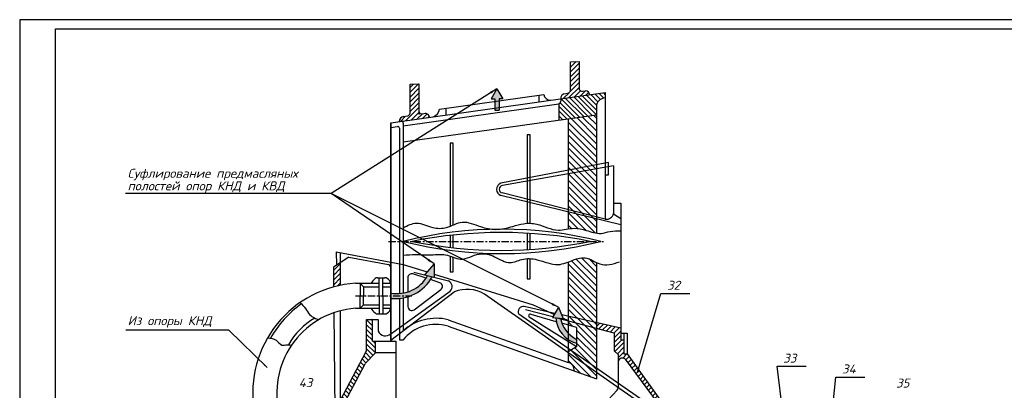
# Model space of a CAD drawing. Header units: millimetres. Extents: x 1153 to 1994, y 266 to 860.
# Tile 4 of 5: x 1153 to 1702, y 653 to 860. Entities that reach past the tile are written whole.
import ezdxf

# ---------------------------------------------------------------- set-up
doc = ezdxf.new("R2010")
doc.units = ezdxf.units.MM
doc.linetypes.add('CENTER', pattern=[7, 4, -1, 1, -1])
for name, color, linetype in [('Основной', 7, 'Continuous'), ('ось', 3, 'CENTER'), ('Текст', 5, 'Continuous'), ('штрих', 191, 'Continuous')]:
    doc.layers.add(name, color=color, linetype=linetype)
doc.styles.add('ROMANS', font='romans.shx', dxfattribs={"oblique": 15, "height": 5})
doc.dimstyles.new('ISO-25', dxfattribs={"dimtxt": 2.5, "dimasz": 2.5, "dimexe": 1.25, "dimexo": 0.625, "dimtad": 1, "dimtxsty": 'Standard', "dimcen": 2.5, "dimadec": 0, "dimazin": 0, "dimtfac": 1, "dimtmove": 0, "dimatfit": 3, "dimfxl": 0, "dimarcsym": 0})
pattern_1 = [(135, (-73.4416, 0), (-1.3470384, -1.3470384), [])]
pattern_2 = [(45, (-73.4416, 0), (-1.3470384, 1.3470384), [])]
pattern_3 = [(135, (-73.4416, 0), (-1.7960512, -1.7960512), [])]

msp = doc.modelspace()

# ---------------------------------------------------------------- hatches: boundary and pattern name
at = {"layer": 'Основной'}
h = msp.add_hatch(color=256, dxfattribs=at)
h.paths.add_polyline_path([(1419.12, 821.06), (1416.94, 817.29), (1421.3, 817.29)])
h.paths.add_polyline_path([(1421.3, 817.29), (1416.94, 817.29), (1415.88, 815.44), (1417.9, 815.44), (1417.9, 809.22), (1420.34, 809.22), (1420.34, 815.44), (1422.37, 815.44)])
h = msp.add_hatch(color=256, dxfattribs=at)
h.paths.add_polyline_path([(1384.15, 723.49), (1378.8, 717.35), (1384.14, 716.02)])
h.paths.add_polyline_path([(1382.97, 716.31), (1380.44, 716.94, -0.325305), (1359.86, 707.28), (1359.86, 705.71), (1370.99, 705.71, 0.177364)])
h.paths.add_polyline_path([(1370.99, 705.71), (1359.86, 705.71), (1359.86, 704.26, 0.122472)])
h = msp.add_hatch(color=256, dxfattribs=at)
h.paths.add_polyline_path([(1453.5, 699.37), (1450.12, 693.54), (1456.09, 693.07)])
h.paths.add_polyline_path([(1454.63, 693.19), (1452.76, 693.33), (1454.71, 692.82, -0.005678)], flags=17)
h.paths.add_polyline_path([(1454.71, 692.82), (1452.76, 693.33), (1451.99, 693.39, 0.236296), (1458.92, 681.38), (1458.92, 684.87, -0.139616)])
h.paths.add_polyline_path([(1458.92, 684.87), (1458.92, 681.38, 0.082913), (1463.58, 679.3), (1463.58, 681.47, -0.088496)])
at = {"layer": 'штрих'}
h = msp.add_hatch(dxfattribs=at)
h.set_pattern_fill('ANSI31', color=256, scale=0.6, style=0)
h.set_pattern_definition(pattern_2)
h.paths.add_polyline_path([(1375.6, 823.74), (1370.72, 823.55), (1370.72, 807.43, -0.244045), (1369.35, 806.01), (1367.03, 805.68, 0.325026), (1364.64, 802.82), (1381.54, 805.19, 0.310961), (1379.21, 807.39), (1377.41, 807.14, -0.339593), (1375.6, 808.12)])
h.paths.add_polyline_path([(1460.14, 819.99, -0.244045), (1458.77, 818.56), (1456.43, 818.23, 0.4231), (1454.85, 815.62, -0.013305), (1454.88, 815.49), (1470.96, 817.75, 0.310961), (1468.63, 819.95), (1466.83, 819.69, -0.339593), (1465.02, 820.67), (1465.02, 836.3), (1460.14, 836.1)])
h = msp.add_hatch(dxfattribs=at)
h.set_pattern_fill('ANSI31', color=256, scale=0.6, angle=90, style=0)
h.set_pattern_definition(pattern_1)
h.paths.add_polyline_path([(1474.66, 806.55), (1474.66, 812.39, -0.287066), (1479.59, 815.98), (1479.59, 818.96), (1454.88, 815.49, -0.348862), (1453.65, 812.66), (1453.65, 803.6)])
h = msp.add_hatch(dxfattribs=at)
h.set_pattern_fill('ANSI31', color=256, scale=0.8, angle=90, style=0)
h.set_pattern_definition(pattern_3)
h.paths.add_polyline_path([(1474.66, 806.55), (1458.92, 804.34), (1458.92, 775.65), (1474.66, 778.63)])
h.paths.add_polyline_path([(1474.66, 776.35), (1474.66, 778.63), (1458.92, 775.65), (1458.92, 773.58)])
h.paths.add_polyline_path([(1474.66, 776.35), (1458.92, 773.58), (1458.92, 753.67), (1474.66, 749.66)])
edge = h.paths.add_edge_path()
edge.add_line((1458.92, 752.35), (1458.92, 742.99))
edge.add_spline(control_points=[(1458.92, 742.99), (1460.02, 743.17), (1463.41, 743.66), (1468.62, 742.36), (1472.77, 740.91), (1474.66, 740.63)], knot_values=[94.569602, 94.569602, 94.569602, 94.569602, 97.885924, 104.731199, 110.539444, 110.539444, 110.539444, 110.539444], degree=3, periodic=0)
edge.add_line((1474.66, 740.63), (1474.66, 748.5))
edge.add_line((1474.66, 748.5), (1458.92, 752.35))
edge = h.paths.add_edge_path()
edge.add_spline(control_points=[(1474.66, 724.21), (1472.53, 725.21), (1468.61, 727.89), (1463.01, 726.16), (1459.91, 724.91), (1458.92, 724.54)], knot_values=[65.961671, 65.961671, 65.961671, 65.961671, 70.763133, 75.284258, 77.433159, 77.433159, 77.433159, 77.433159], degree=3, periodic=0)
edge.add_line((1458.92, 724.54), (1458.92, 694.25))
edge.add_line((1458.92, 694.25), (1474.66, 690.74))
edge.add_line((1474.66, 690.74), (1474.66, 724.21))
h.paths.add_polyline_path([(1474.66, 687.56), (1458.92, 691.71), (1458.92, 689.41), (1463.58, 688.08), (1463.58, 677.24), (1460.32, 675.32), (1474.66, 665.36)])
h.paths.add_polyline_path([(1458.92, 674.04), (1458.92, 668.64, -0.357317), (1462.18, 663.86), (1474.66, 659.44), (1474.66, 663.08)])
h.paths.add_polyline_path([(1460.32, 675.32), (1458.92, 674.49), (1458.92, 674.04), (1474.66, 663.08), (1474.66, 665.36)])
h.paths.add_polyline_path([(1458.92, 694.25), (1458.92, 691.91), (1459.96, 691.44), (1474.66, 687.56), (1474.66, 690.74)])
h = msp.add_hatch(dxfattribs=at)
h.set_pattern_fill('ANSI31', color=256, scale=0.8, angle=90, style=0)
h.set_pattern_definition(pattern_3)
h.paths.add_polyline_path([(1474.66, 748.5), (1474.66, 749.66), (1458.92, 753.67), (1458.92, 752.35)])
h = msp.add_hatch(dxfattribs=at)
h.set_pattern_fill('ANSI31', color=256, scale=0.6, style=0)
h.set_pattern_definition(pattern_2)
h.paths.add_polyline_path([(1331.9, 724.31), (1327.88, 721.74), (1327.99, 710.65, -0.016426), (1331.9, 711.58)])
h.paths.add_polyline_path([(1315.52, 613.74), (1312.28, 613.74), (1312.28, 598.54), (1315.52, 598.54)])
h.paths.add_polyline_path([(1387.07, 592.11), (1380.22, 592.11), (1380.22, 584), (1387.07, 584)])
h.paths.add_polyline_path([(1362.73, 595.98), (1362.73, 599.14), (1361.88, 599.89), (1348.94, 599.89), (1348.94, 595.98)])
h = msp.add_hatch(dxfattribs=at)
h.set_pattern_fill('ANSI31', color=256, scale=0.6, angle=90, style=0)
h.set_pattern_definition(pattern_1)
h.paths.add_polyline_path([(1351.4, 673.96), (1351.4, 680.37), (1349.68, 680.37), (1349.68, 692.56), (1346.39, 692.56), (1346.39, 675.78, -0.122115), (1346.14, 674.77), (1323.89, 632.67), (1314.36, 632.67), (1310.88, 613.74), (1313.01, 613.74), (1315.71, 630.7), (1324.05, 630.7), (1324.05, 628.27), (1329.33, 628.27), (1329.33, 631.44), (1334.43, 631.44), (1334.43, 635.4), (1332.34, 635.4, -0.122115), (1331.66, 635.57), (1330.48, 636.19, -0.414214), (1329.88, 638.14), (1345.6, 667.89, -0.071973), (1345.96, 668.39)])
h.paths.add_polyline_path([(1307.34, 624.85), (1303.6, 624.85), (1303.6, 613.74), (1307.34, 613.74)])
h = msp.add_hatch(dxfattribs=at)
h.set_pattern_fill('ANSI31', color=256, scale=0.6, style=0)
h.set_pattern_definition(pattern_2)
h.paths.add_polyline_path([(1489.97, 681.28), (1488.22, 681.28), (1488.22, 687.71), (1474.66, 690.74), (1474.66, 687.56), (1484.53, 684.96), (1484.53, 675.04), (1486.73, 673.02), (1486.73, 669.2, -0.55827), (1490.64, 670.39), (1511.75, 641.98), (1580.49, 641.98), (1580.49, 644.09), (1512.87, 644.09), (1491.72, 673.36), (1489.97, 673.36)])

# ---------------------------------------------------------------- linework, layer by layer
msp.add_lwpolyline([(1152.92, 265.53), (1993.92, 265.53), (1993.92, 859.53), (1152.92, 859.53)], close=True)
msp.add_lwpolyline([(1172.92, 270.53), (1172.92, 854.53), (1988.92, 854.53), (1988.92, 270.53), (1172.92, 270.53)])
at = {"layer": 'Основной'}
for p, q in [((1460.14, 836.1), (1465.02, 836.3)), ((1460.14, 819.99), (1460.14, 836.1)), ((1465.02, 836.3), (1465.02, 820.67)), ((1359.86, 802.15), (1479.59, 818.96)), ((1370.72, 823.55), (1375.6, 823.74)), ((1370.72, 807.43), (1370.72, 823.55)), ((1375.6, 823.74), (1375.6, 806.75)), ((1419.12, 821.06), (1415.88, 815.44)), ((1419.12, 821.06), (1422.37, 815.44)), ((1456.45, 818.23), (1458.77, 818.56)), ((1466.76, 819.68), (1468.63, 819.95)), ((1479.59, 818.96), (1479.59, 748.4)), ((1387.19, 809.74), (1445.24, 817.9)), ((1415.88, 815.44), (1417.9, 815.44)), ((1417.9, 815.44), (1417.9, 809.22)), ((1420.34, 815.44), (1420.34, 809.22)), ((1422.37, 815.44), (1420.34, 815.44)), ((1442.57, 817.52), (1442.57, 813.76)), ((1366.86, 800.48), (1453.65, 812.66)), ((1377.34, 807.13), (1379.21, 807.39)), ((1390.56, 810.22), (1390.56, 806.46)), ((1417.9, 809.22), (1420.34, 809.22)), ((1453.65, 812.66), (1453.65, 803.6)), ((1474.66, 812.39), (1474.66, 740.63)), ((1359.86, 802.15), (1359.86, 680.37)), ((1359.86, 680.37), (1359.86, 802.15)), ((1366.86, 791.41), (1474.66, 806.55)), ((1366.86, 801.98), (1366.86, 707.23)), ((1367.03, 805.68), (1369.35, 806.01)), ((1458.92, 804.34), (1458.92, 742.99)), ((1359.86, 799.49), (1363.58, 800.02)), ((1364.72, 799.03), (1364.72, 706.97)), ((1481.43, 779.9), (1421.26, 768.54)), ((1484.24, 778.04), (1422.26, 767.12)), ((1481.43, 773.02), (1481.43, 779.9)), ((1484.24, 778.04), (1484.24, 751.56)), ((1479.59, 773.02), (1481.43, 773.02)), ((1488.22, 745.18), (1421.39, 761.53)), ((1479.59, 748.4), (1422.05, 763.07)), ((1484.24, 757.25), (1488.22, 757.25)), ((1488.22, 757.25), (1488.22, 681.28)), ((1484.24, 751.43), (1488.3, 748.77)), ((1336.51, 727.24), (1327.88, 721.74)), ((1329.53, 730.18), (1329.59, 722.84)), ((1329.53, 730.18), (1366.86, 723.14)), ((1331.9, 711.58), (1331.9, 729.74)), ((1336.51, 727.24), (1358.63, 723.16)), ((1327.88, 721.74), (1327.99, 710.65)), ((1366.86, 723.14), (1380.25, 719.01)), ((1384.15, 723.49), (1378.8, 717.35)), ((1384.15, 723.49), (1384.14, 716.02)), ((1458.92, 724.54), (1458.92, 668.64)), ((1474.66, 724.21), (1474.66, 659.44)), ((1352.59, 715.82), (1356.69, 715.82)), ((1353.36, 705.71), (1353.36, 715.82)), ((1355.51, 705.71), (1355.51, 715.82)), ((1369.46, 715.86), (1369.46, 707.87)), ((1379.58, 715.53), (1372.29, 717.91)), ((1372.81, 718.85), (1392.13, 714.02)), ((1387.26, 713.02), (1382.03, 714.73)), ((1384.14, 717.8), (1439.33, 700.74)), ((1340.21, 712.68), (1353.36, 712.68)), ((1342.76, 712.68), (1342.76, 705.71)), ((1342.76, 712.68), (1344.67, 710.67)), ((1344.67, 710.67), (1353.36, 710.67)), ((1344.67, 710.67), (1344.67, 705.6)), ((1355.51, 712.68), (1359.86, 712.68)), ((1355.51, 710.67), (1359.86, 710.67)), ((1372.92, 697.98), (1387.88, 709.24)), ((1342.76, 698.74), (1342.76, 705.71)), ((1344.67, 700.75), (1344.67, 705.82)), ((1353.36, 705.71), (1353.36, 695.6)), ((1355.51, 705.71), (1355.51, 695.6)), ((1359.86, 684.51), (1393.07, 708.38)), ((1359.86, 681), (1395.35, 707.84)), ((1364.72, 704.22), (1364.72, 681.1)), ((1366.86, 704.52), (1366.86, 686.29)), ((1369.46, 705.17), (1369.46, 699.7)), ((1509.68, 638.69), (1412.14, 706.62)), ((1340.21, 698.74), (1353.36, 698.74)), ((1342.76, 698.74), (1344.67, 700.75)), ((1344.67, 700.75), (1353.36, 700.75)), ((1355.51, 700.75), (1359.86, 700.75)), ((1355.51, 698.74), (1359.86, 698.74)), ((1451.49, 695.91), (1434.42, 699.72)), ((1450.37, 693.97), (1435.11, 697.99)), ((1439.33, 700.74), (1451.19, 695.39)), ((1453.5, 699.37), (1450.12, 693.54)), ((1453.5, 699.37), (1456.09, 693.07)), ((1328.14, 696.25), (1328.7, 641.76)), ((1331.9, 647.82), (1331.9, 697.38)), ((1346.39, 675.78), (1346.39, 692.56)), ((1346.39, 692.56), (1352.96, 692.56)), ((1349.68, 680.37), (1349.68, 692.56)), ((1352.59, 695.6), (1356.69, 695.6)), ((1352.96, 692.56), (1352.96, 685.99)), ((1391.9, 692.4), (1458.92, 668.64)), ((1509.68, 641.03), (1431.39, 695.42)), ((1463.58, 677.24), (1437.05, 693.85)), ((1452.26, 691.3), (1438.22, 695.3)), ((1450.12, 693.54), (1456.09, 693.07)), ((1484.53, 684.96), (1452.76, 693.33)), ((1488.22, 687.71), (1455.27, 695.06)), ((1456.04, 693.21), (1458.92, 691.91)), ((1391.9, 688.78), (1474.66, 659.44)), ((1463.58, 688.08), (1455.42, 690.4)), ((1463.58, 688.08), (1463.58, 677.24)), ((1364.72, 681.1), (1366.68, 681.1)), ((1484.53, 684.96), (1484.53, 675.04)), ((1488.22, 684.97), (1491.72, 684.97)), ((1488.22, 681.28), (1489.97, 681.28)), ((1489.97, 684.97), (1489.97, 673.36)), ((1491.72, 684.97), (1491.72, 673.36)), ((1349.68, 680.37), (1362.73, 680.37)), ((1351.4, 673.96), (1351.4, 680.37)), ((1362.73, 680.37), (1362.73, 591.79)), ((1463.58, 677.24), (1458.92, 674.49)), ((1323.89, 632.67), (1346.14, 674.77)), ((1345.96, 668.39), (1351.4, 673.96)), ((1362.73, 673.96), (1351.4, 673.96)), ((1484.53, 675.04), (1486.73, 673.02)), ((1486.73, 673.02), (1486.73, 654.56)), ((1489.97, 673.36), (1491.72, 673.36)), ((1490.58, 670.48), (1511.75, 641.98)), ((1491.72, 673.36), (1512.87, 644.09)), ((1329.88, 638.14), (1345.6, 667.89)), ((1486.15, 653.08), (1481.4, 648.02))]:
    msp.add_line(p, q, dxfattribs=at)
for points in [[(1437.7, 746.11), (1437.7, 795.47), (1436.05, 795.47), (1436.05, 746.11)], [(1394.71, 745.18), (1394.71, 790.68), (1393.07, 790.68), (1393.07, 744.48)], [(1393.07, 739.36), (1393.07, 732.67)], [(1394.71, 732.49), (1394.71, 739.55)], [(1436.05, 740.57), (1436.05, 731.47)], [(1437.7, 731.57), (1437.7, 740.47)], [(1393.07, 727.76), (1393.07, 718.99), (1394.71, 718.99), (1394.71, 727.15)], [(1436.05, 726.43), (1436.05, 715.24), (1437.7, 715.24), (1437.7, 726.42)]]:
    msp.add_lwpolyline(points, dxfattribs=at)
for centre, radius, start, end in [((1458.08, 820.59), 2.15, 288.678, 343.5367), ((1466.56, 821.36), 1.69, 204.1805, 279.209), ((1468.19, 817.15), 2.83, 12.1142, 81.2088), ((1449.18, 818.69), 4.02, 191.4412, 268.9219), ((1452.49, 814.85), 2.48, 297.9374, 14.8652), ((1456.91, 816.15), 2.13, 101.7367, 198.1639), ((1479.99, 810.25), 5.74, 93.9967, 158.0646), ((1368.66, 808.04), 2.15, 288.678, 343.5367), ((1377.14, 808.81), 1.69, 204.1805, 279.209), ((1378.78, 804.6), 2.83, 12.1142, 81.2088), ((1381.62, 810.78), 5.66, 290.5191, 349.4419), ((1367.8, 802.61), 3.17, 103.5681, 176.1561), ((1365.86, 801.98), 1, 0, 97.9916), ((1363.72, 799.03), 1, 0, 97.9916), ((1422.73, 765.06), 3.78, 112.9405, 249.1068), ((1422.46, 765.08), 2.05, 95.5159, 258.5788), ((1480.2, 752.5), 4.14, 261.4951, 346.8658), ((1421.96, 515.93), 226.88, 75.9456, 104.0544), ((1421.96, 956.1), 226.88, 255.9456, 284.0544), ((1421.56, 490.57), 250.42, 78.5646, 101.4354), ((1421.56, 981.47), 250.42, 258.5646, 281.4354), ((1357.65, 721.11), 2.28, 13.9944, 64.316), ((1360.32, 705.03), 13.75, 131.822, 146.1679), ((1352.59, 713.66), 2.16, 90, 131.822), ((1356.69, 713.66), 2.16, 54.1226, 90), ((1355, 711.33), 5.04, 15.5629, 54.1226), ((1363.51, 726.26), 19.32, 259.0952, 331.1751), ((1362.51, 727.37), 23.26, 263.4435, 331.6034), ((1371.62, 715.86), 2.16, 71.8832, 180), ((1390.68, 710.88), 3.46, 313.6449, 65.2879), ((1344.1, 651.64), 61.16, 93.6473, 188.5739), ((1386.58, 710.96), 2.16, 306.9655, 71.8832), ((1402.56, 690.9), 18.41, 58.6271, 113.0553), ((1344.28, 652.79), 59.28, 125.1981, 150.3695), ((1343.64, 651.57), 47.3, 94.1506, 191.0254), ((1360.32, 706.39), 13.75, 213.8321, 228.178), ((1355, 700.09), 5.04, 305.8774, 344.4371), ((1371.62, 699.7), 2.16, 180, 306.9655), ((1433.78, 696.95), 2.84, 77.1272, 212.6362), ((1337.86, 658.34), 40.41, 120.1293, 150.2121), ((1352.59, 697.76), 2.16, 228.178, 270), ((1356.69, 697.76), 2.16, 270, 305.8774), ((1385.33, 664.98), 28.2, 76.5185, 130.9049), ((1437.65, 694.57), 0.931, 52.5245, 230.0467), ((1467.46, 694.31), 15.5, 183.3731, 255.5117), ((1470.78, 696.24), 16.43, 190.7138, 244.0365), ((1385.03, 666.1), 23.7, 73.1481, 140.7442), ((1356.95, 687.77), 4.37, 204.1012, 311.7539), ((1344.23, 675.78), 2.16, 332.1512, 0), ((1489.06, 668.59), 2.4, 48.6574, 165.3506), ((1347.51, 666.88), 2.16, 135.6846, 152.1512), ((1457.63, 664.26), 4.56, 354.9678, 73.6184), ((1484.57, 654.56), 2.16, 316.8723, 0)]:
    msp.add_arc(centre, radius, start, end, dxfattribs=at)
for points in [[(1366.86, 743.65), (1374.31, 746.2), (1383.3, 743.8), (1391.08, 743.8), (1399.77, 746.79), (1409.95, 744.25), (1418.49, 742.75), (1428.08, 744.4), (1433.92, 745.9), (1441.41, 745.6), (1453.39, 742.3), (1462.23, 743.35), (1468.97, 742.15), (1477.2, 740.51), (1482.29, 741.56), (1488.22, 742)], [(1309.37, 702.04), (1312.26, 698.63), (1314.63, 695.35), (1317.36, 693.4), (1319.69, 692.43)], [(1291.21, 682.24), (1295.98, 680.97), (1299.19, 678.31), (1302.2, 678.45), (1304.46, 678.01)]]:
    msp.add_spline(points, degree=3, dxfattribs=at)
msp.add_open_spline([(1366.86, 728.42), (1369.15, 728.57), (1374.41, 728.87), (1382.25, 728.18), (1390.85, 729.5), (1399.52, 724.1), (1408.52, 730.31), (1418.18, 728.02), (1425.61, 722.65), (1433.52, 726.87), (1442.77, 726.24), (1452.36, 721.53), (1461, 725.53), (1469.3, 728.11), (1475.21, 723.01), (1482.13, 722.86), (1485.67, 724.03), (1487.54, 724.64)], degree=3, knots=[0.444528, 0.444528, 0.444528, 0.444528, 5.204562, 11.417568, 16.825993, 22.910502, 30.42681, 36.445707, 42.826371, 47.569664, 53.499042, 61.824628, 68.110572, 72.631697, 78.857778, 82.503995, 86.5907, 86.5907, 86.5907, 86.5907], dxfattribs=at)
at = {"layer": 'ось'}
for p, q in [((1358.73, 736.02), (1478.55, 736.02)), ((1340.21, 705.71), (1371.6, 705.71))]:
    msp.add_line(p, q, dxfattribs=at)

# ---------------------------------------------------------------- texts
at = {"layer": 'Текст', "style": 'ROMANS', "oblique": 15}
for s, p in [('Суфлирование предмасляных', (1213.11, 771.46)), ('полостей опор КНД и КВД', (1213.11, 764.46)), ('32', (1514.06, 709.11)), ('Из опоры КНД', (1213.11, 689.35)), ('33', (1578.84, 668.48)), ('34', (1611.62, 662.46)), ('43', (1308.59, 654.83)), ('35', (1641.78, 654.59))]:
    msp.add_text(s, height=5, dxfattribs=at).set_placement(p)

# ---------------------------------------------------------------- leaders
at = {"layer": 'Основной'}
for points, override in [([(1419.12, 821.06), (1326.65, 762.8), (1314.21, 762.8)], {"dimasz": 4, "dimgap": 0.625, "dimtad": 0}), ([(1384.15, 723.49), (1326.65, 762.8), (1211.89, 762.8)], {"dimasz": 4, "dimgap": 0.625, "dimtad": 0}), ([(1453.5, 699.37), (1326.65, 762.8), (1314.21, 762.8)], {"dimasz": 4, "dimgap": 0.625, "dimtad": 0}), ([(1497.59, 663.12), (1510.63, 707.06), (1526.83, 707.06)], {"dimgap": 0.625, "dimtad": 0}), ([(1290.91, 665.7), (1269.59, 686.54), (1212.18, 686.54)], {"dimgap": 0.625, "dimtad": 0}), ([(1582.78, 605.52), (1575.4, 666.43), (1591.61, 666.43)], {"dimgap": 0.625, "dimtad": 0}), ([(1604.81, 627.01), (1608.19, 660.4), (1624.39, 660.4)], {"dimgap": 0.625, "dimtad": 0})]:
    msp.add_leader(points, dimstyle='ISO-25', override=override, dxfattribs=at)

doc.saveas('drawing.dxf')
